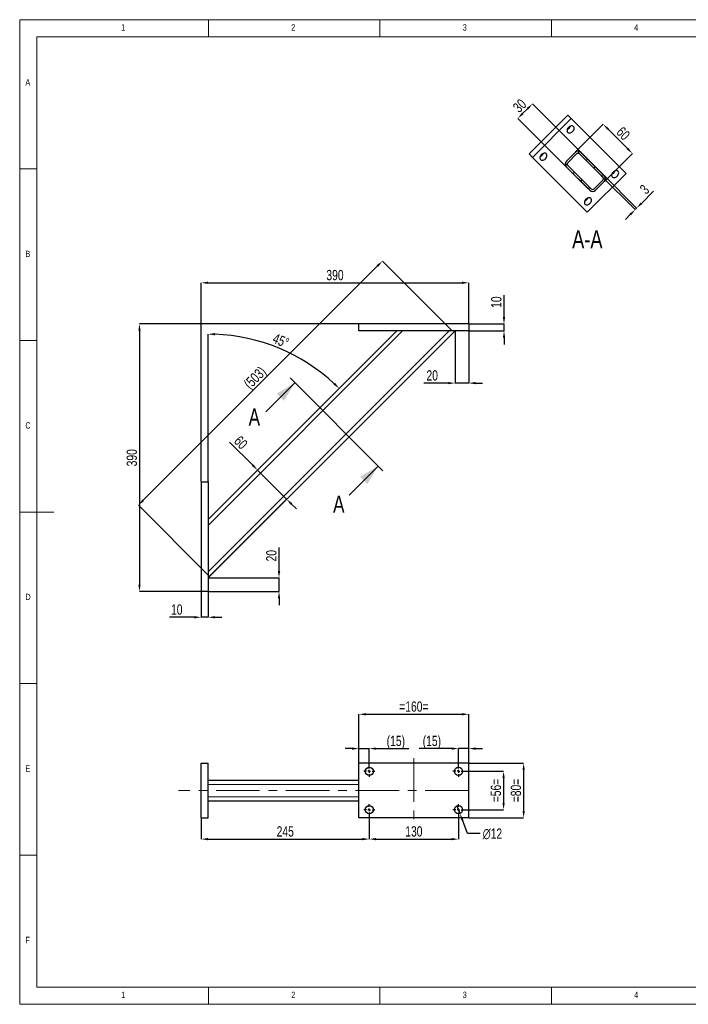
# Model space of a CAD drawing. Header units: millimetres. Extents: x 5 to 415, y 5 to 292.
# Tile 1 of 2: x 5 to 200, y 5 to 292. Entities that reach past the tile are written whole.
import ezdxf

# ---------------------------------------------------------------- set-up
doc = ezdxf.new("R2010")
doc.units = ezdxf.units.MM
doc.header["$PDSIZE"] = -1
doc.linetypes.add('CENTERX2', pattern=[20.32, 12.7, -2.54, 2.54, -2.54])
for name, color, linetype in [('COTES', 1, 'Continuous'), ('NOTES', 6, 'Continuous'), ('TRAIT-FINS', 9, 'Continuous'), ('TRAIT-MIXTES', 3, 'CENTERX2')]:
    doc.layers.add(name, color=color, linetype=linetype)
doc.layers.add('TRAIT-FORT', color=4, linetype='Continuous', lineweight=25)
doc.styles.add('SLDTEXTSTYLE0', font='TXT', dxfattribs={"width": 0.75})
doc.dimstyles.new('SLDDIMSTYLE0', dxfattribs={"dimtxt": 3, "dimasz": 2, "dimexe": 0, "dimexo": 0.0625, "dimgap": 0.75, "dimtad": 1, "dimlfac": 5, "dimrnd": 1e-09, "dimzin": 12, "dimdsep": 46, "dimtxsty": 'SLDTEXTSTYLE0', "dimsah": 1, "dimcen": 0.09, "dimadec": 0, "dimazin": 3, "dimtfac": 1, "dimtmove": 0, "dimatfit": 0, "dimfxl": 1, "dimfrac": 2, "dimtolj": 1, "dimtzin": 12, "dimarcsym": 0})
doc.dimstyles.new('SLDDIMSTYLE1', dxfattribs={"dimtxt": 3, "dimasz": 2, "dimexe": 0, "dimexo": 0.0625, "dimgap": 0.75, "dimtad": 1, "dimlfac": 5, "dimrnd": 1e-09, "dimzin": 12, "dimdsep": 46, "dimtxsty": 'SLDTEXTSTYLE0', "dimsah": 1, "dimcen": 0.09, "dimadec": 0, "dimazin": 3, "dimtfac": 1, "dimtofl": 0, "dimtmove": 0, "dimatfit": 3, "dimfxl": 1, "dimfrac": 2, "dimtolj": 1, "dimtzin": 12, "dimarcsym": 0})
doc.dimstyles.new('SLDDIMSTYLE2', dxfattribs={"dimtxt": 3, "dimasz": 2, "dimexe": 0, "dimexo": 0.0625, "dimgap": 0.75, "dimtad": 1, "dimdec": 0, "dimlfac": 5, "dimrnd": 1e-09, "dimzin": 12, "dimdsep": 46, "dimtxsty": 'SLDTEXTSTYLE0', "dimsah": 1, "dimcen": 0.09, "dimadec": 0, "dimazin": 3, "dimtfac": 1, "dimtdec": 0, "dimtofl": 0, "dimtmove": 0, "dimatfit": 3, "dimfxl": 1, "dimfrac": 2, "dimtolj": 1, "dimtzin": 12, "dimarcsym": 0})
doc.dimstyles.new('SLDDIMSTYLE3', dxfattribs={"dimtxt": 3, "dimasz": 2, "dimexe": 0, "dimexo": 0.0625, "dimgap": 0.75, "dimtad": 1, "dimdec": 4, "dimlfac": 5, "dimzin": 12, "dimdsep": 46, "dimtxsty": 'SLDTEXTSTYLE0', "dimsah": 1, "dimcen": 0.09, "dimazin": 3, "dimtfac": 1, "dimtofl": 0, "dimtmove": 0, "dimatfit": 3, "dimfxl": 1, "dimfrac": 2, "dimtolj": 1, "dimtzin": 12, "dimarcsym": 0})
doc.dimstyles.new('SLDDIMSTYLE4', dxfattribs={"dimtxt": 3, "dimasz": 2, "dimexe": 0, "dimexo": 0.0625, "dimgap": 0.75, "dimtad": 0, "dimtih": 1, "dimtoh": 1, "dimlfac": 5, "dimrnd": 1e-09, "dimzin": 12, "dimdsep": 46, "dimtxsty": 'SLDTEXTSTYLE0', "dimblk1": 'NONE', "dimsah": 1, "dimcen": 0, "dimadec": 0, "dimazin": 3, "dimtfac": 1, "dimtmove": 0, "dimatfit": 3, "dimldrblk": 'NONE', "dimfxl": 1, "dimfrac": 2, "dimtolj": 1, "dimtzin": 12, "dimarcsym": 0})

# ---------------------------------------------------------------- blocks, each defined once
blk = doc.blocks.new('_D')
at = {"layer": 'COTES', "color": 0, "lineweight": -2, "transparency": 16777216}
for p, q in [((57.92, 125.25), (57.92, 117.82)), ((59.92, 125.25), (59.92, 117.82)), ((55.92, 117.82), (48.72, 117.82)), ((59.92, 117.82), (57.92, 117.82)), ((61.92, 117.82), (63.92, 117.82))]:
    blk.add_line(p, q, dxfattribs=at)
at = {"layer": 'COTES', "color": 0, "transparency": 16777216}
for points in [[(55.92, 118.15), (55.92, 117.48), (57.92, 117.82)], [(61.92, 118.15), (61.92, 117.48), (59.92, 117.82)]]:
    blk.add_solid(points, dxfattribs=at)
at = {"layer": 'Defpoints', "color": 0, "transparency": 16777216}
for p in [(57.92, 125.31), (59.92, 125.31), (59.92, 117.82)]:
    blk.add_point(p, dxfattribs=at)
at = {"layer": 'COTES', "color": 0, "transparency": 16777216, "insert": (50.79, 121.57), "char_height": 3, "attachment_point": 2, "style": 'SLDTEXTSTYLE0'}
blk.add_mtext('\\A1;10', dxfattribs=at)
blk = doc.blocks.new('_D_1')
at = {"layer": 'COTES', "color": 0, "lineweight": -2, "transparency": 16777216}
for p, q in [((146.2, 205.31), (146.2, 211.73)), ((135.99, 203.31), (146.2, 203.31)), ((135.99, 201.31), (146.2, 201.31)), ((146.2, 201.31), (146.2, 203.31)), ((146.2, 199.31), (146.2, 197.31))]:
    blk.add_line(p, q, dxfattribs=at)
at = {"layer": 'COTES', "color": 0, "transparency": 16777216}
for points in [[(145.87, 205.31), (146.54, 205.31), (146.2, 203.31)], [(145.87, 199.31), (146.54, 199.31), (146.2, 201.31)]]:
    blk.add_solid(points, dxfattribs=at)
at = {"layer": 'Defpoints', "color": 0, "transparency": 16777216}
for p in [(135.92, 203.31), (135.92, 201.31), (146.2, 201.31)]:
    blk.add_point(p, dxfattribs=at)
at = {"layer": 'COTES', "color": 0, "transparency": 16777216, "insert": (142.45, 209.67), "char_height": 3, "attachment_point": 2, "rotation": 90, "style": 'SLDTEXTSTYLE0'}
blk.add_mtext('\\A1;10', dxfattribs=at)
blk = doc.blocks.new('_D_2')
at = {"layer": 'COTES', "color": 0, "lineweight": -2, "transparency": 16777216}
for p, q in [((57.92, 157.38), (57.92, 215.31)), ((59.92, 215.31), (133.92, 215.31)), ((135.92, 203.38), (135.92, 215.31))]:
    blk.add_line(p, q, dxfattribs=at)
at = {"layer": 'COTES', "color": 0, "transparency": 16777216}
for points in [[(59.92, 215.65), (59.92, 214.98), (57.92, 215.31)], [(133.92, 215.65), (133.92, 214.98), (135.92, 215.31)]]:
    blk.add_solid(points, dxfattribs=at)
at = {"layer": 'Defpoints', "color": 0, "transparency": 16777216}
for p in [(135.92, 215.31), (135.92, 203.31), (57.92, 157.31)]:
    blk.add_point(p, dxfattribs=at)
at = {"layer": 'COTES', "color": 0, "transparency": 16777216, "insert": (96.92, 219.06), "char_height": 3, "attachment_point": 2, "style": 'SLDTEXTSTYLE0'}
blk.add_mtext('\\A1;390', dxfattribs=at)
blk = doc.blocks.new('_D_3')
at = {"layer": 'COTES', "color": 0, "lineweight": -2, "transparency": 16777216}
for p, q in [((103.86, 203.31), (39.92, 203.31)), ((39.92, 201.31), (39.92, 127.31)), ((57.86, 125.31), (39.92, 125.31))]:
    blk.add_line(p, q, dxfattribs=at)
at = {"layer": 'COTES', "color": 0, "transparency": 16777216}
for points in [[(39.59, 201.31), (40.26, 201.31), (39.92, 203.31)], [(39.59, 127.31), (40.26, 127.31), (39.92, 125.31)]]:
    blk.add_solid(points, dxfattribs=at)
at = {"layer": 'Defpoints', "color": 0, "transparency": 16777216}
for p in [(103.92, 203.31), (39.92, 125.31), (57.92, 125.31)]:
    blk.add_point(p, dxfattribs=at)
at = {"layer": 'COTES', "color": 0, "transparency": 16777216, "insert": (36.17, 164.31), "char_height": 3, "attachment_point": 2, "rotation": 90, "style": 'SLDTEXTSTYLE0'}
blk.add_mtext('\\A1;390', dxfattribs=at)
blk = doc.blocks.new('_D_4')
at = {"layer": 'COTES', "color": 0, "lineweight": -2, "transparency": 16777216}
for p, q in [((131.03, 201.36), (110.74, 221.64)), ((109.33, 220.23), (41.01, 151.91)), ((59.88, 130.21), (39.59, 150.49))]:
    blk.add_line(p, q, dxfattribs=at)
at = {"layer": 'COTES', "color": 0, "transparency": 16777216}
for points in [[(109.09, 220.47), (109.57, 219.99), (110.74, 221.64)], [(40.77, 152.14), (41.24, 151.67), (39.59, 150.49)]]:
    blk.add_solid(points, dxfattribs=at)
at = {"layer": 'Defpoints', "color": 0, "transparency": 16777216}
for p in [(131.07, 201.31), (39.59, 150.49), (59.92, 130.16)]:
    blk.add_point(p, dxfattribs=at)
at = {"layer": 'COTES', "color": 0, "transparency": 16777216, "insert": (72.52, 188.72), "char_height": 3, "attachment_point": 2, "rotation": 45, "style": 'SLDTEXTSTYLE0'}
blk.add_mtext('\\A1;(503)', dxfattribs=at)
blk = doc.blocks.new('_D_5')
at = {"layer": 'COTES', "color": 0, "lineweight": -2, "transparency": 16777216}
blk.add_line((59.92, 157.38), (59.92, 200.35), dxfattribs=at)
blk.add_arc((59.92, 146.28), 54.07, 47.1195, 87.8805, dxfattribs=at)
at = {"layer": 'COTES', "color": 0, "transparency": 16777216}
for points in [[(61.92, 199.98), (61.93, 200.65), (59.92, 200.35)], [(96.95, 186.14), (96.48, 185.66), (98.16, 184.52)]]:
    blk.add_solid(points, dxfattribs=at)
at = {"layer": 'Defpoints', "color": 0, "transparency": 16777216}
for p in [(114.95, 201.31), (86.96, 193.11), (59.92, 157.31), (59.92, 146.28), (59.92, 125.31)]:
    blk.add_point(p, dxfattribs=at)
at = {"layer": 'COTES', "color": 0, "transparency": 16777216, "insert": (79.62, 200.71), "char_height": 3, "attachment_point": 1, "rotation": 337.5, "style": 'SLDTEXTSTYLE0'}
blk.add_mtext('\\A1;45°', dxfattribs=at)
blk = doc.blocks.new('_D_6')
at = {"layer": 'COTES', "color": 0, "lineweight": -2, "transparency": 16777216}
for p, q in [((131.92, 201.25), (131.92, 186.07)), ((135.92, 201.25), (135.92, 186.07)), ((129.92, 186.07), (122.83, 186.07)), ((135.92, 186.07), (131.92, 186.07)), ((137.92, 186.07), (139.92, 186.07))]:
    blk.add_line(p, q, dxfattribs=at)
at = {"layer": 'COTES', "color": 0, "transparency": 16777216}
for points in [[(129.92, 186.4), (129.92, 185.74), (131.92, 186.07)], [(137.92, 186.4), (137.92, 185.74), (135.92, 186.07)]]:
    blk.add_solid(points, dxfattribs=at)
at = {"layer": 'Defpoints', "color": 0, "transparency": 16777216}
for p in [(131.92, 201.31), (135.92, 201.31), (135.92, 186.07)]:
    blk.add_point(p, dxfattribs=at)
at = {"layer": 'COTES', "color": 0, "transparency": 16777216, "insert": (125.26, 189.82), "char_height": 3, "attachment_point": 2, "style": 'SLDTEXTSTYLE0'}
blk.add_mtext('\\A1;20', dxfattribs=at)
blk = doc.blocks.new('_D_7')
at = {"layer": 'COTES', "color": 0, "lineweight": -2, "transparency": 16777216}
for p, q in [((80.61, 131.31), (80.61, 138.19)), ((59.99, 129.31), (80.61, 129.31)), ((80.61, 125.31), (80.61, 129.31)), ((59.99, 125.31), (80.61, 125.31)), ((80.61, 123.31), (80.61, 121.31))]:
    blk.add_line(p, q, dxfattribs=at)
at = {"layer": 'COTES', "color": 0, "transparency": 16777216}
for points in [[(80.28, 131.31), (80.95, 131.31), (80.61, 129.31)], [(80.28, 123.31), (80.95, 123.31), (80.61, 125.31)]]:
    blk.add_solid(points, dxfattribs=at)
at = {"layer": 'Defpoints', "color": 0, "transparency": 16777216}
for p in [(59.92, 129.31), (59.92, 125.31), (80.61, 125.31)]:
    blk.add_point(p, dxfattribs=at)
at = {"layer": 'COTES', "color": 0, "transparency": 16777216, "insert": (76.86, 135.75), "char_height": 3, "attachment_point": 2, "rotation": 90, "style": 'SLDTEXTSTYLE0'}
blk.add_mtext('\\A1;20', dxfattribs=at)
blk = doc.blocks.new('_D_8')
at = {"layer": 'COTES', "color": 0, "lineweight": -2, "transparency": 16777216}
for p, q in [((72.93, 162.12), (66.16, 168.89)), ((59.97, 146.33), (74.35, 160.71)), ((82.83, 152.22), (74.35, 160.71)), ((59.97, 129.36), (82.83, 152.22)), ((84.25, 150.81), (85.66, 149.4))]:
    blk.add_line(p, q, dxfattribs=at)
at = {"layer": 'COTES', "color": 0, "transparency": 16777216}
for points in [[(73.17, 162.36), (72.7, 161.89), (74.35, 160.71)], [(84.48, 151.05), (84.01, 150.57), (82.83, 152.22)]]:
    blk.add_solid(points, dxfattribs=at)
at = {"layer": 'Defpoints', "color": 0, "transparency": 16777216}
for p in [(82.83, 152.22), (59.92, 146.28), (59.92, 129.31)]:
    blk.add_point(p, dxfattribs=at)
at = {"layer": 'COTES', "color": 0, "transparency": 16777216, "insert": (70.54, 169.82), "char_height": 3, "attachment_point": 2, "rotation": 315, "style": 'SLDTEXTSTYLE0'}
blk.add_mtext('\\A1;60', dxfattribs=at)
blk = doc.blocks.new('_D_18')
at = {"layer": 'COTES', "color": 0, "lineweight": -2, "transparency": 16777216}
for p, q in [((57.92, 59.26), (57.92, 53.15)), ((106.92, 60.06), (106.92, 53.15)), ((59.92, 53.15), (104.92, 53.15))]:
    blk.add_line(p, q, dxfattribs=at)
at = {"layer": 'COTES', "color": 0, "transparency": 16777216}
for points in [[(59.92, 53.48), (59.92, 52.81), (57.92, 53.15)], [(104.92, 53.48), (104.92, 52.81), (106.92, 53.15)]]:
    blk.add_solid(points, dxfattribs=at)
at = {"layer": 'Defpoints', "color": 0, "transparency": 16777216}
for p in [(57.92, 59.32), (106.92, 60.12), (106.92, 53.15)]:
    blk.add_point(p, dxfattribs=at)
at = {"layer": 'COTES', "color": 0, "transparency": 16777216, "insert": (82.42, 56.9), "char_height": 3, "attachment_point": 2, "style": 'SLDTEXTSTYLE0'}
blk.add_mtext('\\A1;245', dxfattribs=at)
blk = doc.blocks.new('_D_19')
at = {"layer": 'COTES', "color": 0, "lineweight": -2, "transparency": 16777216}
for p, q in [((106.92, 60.06), (106.92, 53.15)), ((132.92, 60.06), (132.92, 53.15)), ((108.92, 53.15), (130.92, 53.15))]:
    blk.add_line(p, q, dxfattribs=at)
at = {"layer": 'COTES', "color": 0, "transparency": 16777216}
for points in [[(108.92, 53.48), (108.92, 52.81), (106.92, 53.15)], [(130.92, 53.48), (130.92, 52.81), (132.92, 53.15)]]:
    blk.add_solid(points, dxfattribs=at)
at = {"layer": 'Defpoints', "color": 0, "transparency": 16777216}
for p in [(106.92, 60.12), (132.92, 60.12), (132.92, 53.15)]:
    blk.add_point(p, dxfattribs=at)
at = {"layer": 'COTES', "color": 0, "transparency": 16777216, "insert": (119.92, 56.9), "char_height": 3, "attachment_point": 2, "style": 'SLDTEXTSTYLE0'}
blk.add_mtext('\\A1;130', dxfattribs=at)
blk = doc.blocks.new('_D_20')
at = {"layer": 'COTES', "color": 0, "lineweight": -2, "transparency": 16777216}
for p, q in [((103.92, 75.38), (103.92, 89.54)), ((105.92, 89.54), (133.92, 89.54)), ((135.92, 75.38), (135.92, 89.54))]:
    blk.add_line(p, q, dxfattribs=at)
at = {"layer": 'COTES', "color": 0, "transparency": 16777216}
for points in [[(105.92, 89.88), (105.92, 89.21), (103.92, 89.54)], [(133.92, 89.88), (133.92, 89.21), (135.92, 89.54)]]:
    blk.add_solid(points, dxfattribs=at)
at = {"layer": 'Defpoints', "color": 0, "transparency": 16777216}
for p in [(135.92, 89.54), (103.92, 75.32), (135.92, 75.32)]:
    blk.add_point(p, dxfattribs=at)
at = {"layer": 'COTES', "color": 0, "transparency": 16777216, "insert": (119.92, 93.29), "char_height": 3, "attachment_point": 2, "style": 'SLDTEXTSTYLE0'}
blk.add_mtext('\\A1;=160=', dxfattribs=at)
blk = doc.blocks.new('_D_21')
at = {"layer": 'COTES', "color": 0, "lineweight": -2, "transparency": 16777216}
for p, q in [((134.59, 72.92), (146.07, 72.92)), ((146.07, 70.92), (146.07, 63.72)), ((134.59, 61.72), (146.07, 61.72))]:
    blk.add_line(p, q, dxfattribs=at)
at = {"layer": 'COTES', "color": 0, "transparency": 16777216}
for points in [[(145.74, 70.92), (146.41, 70.92), (146.07, 72.92)], [(145.74, 63.72), (146.41, 63.72), (146.07, 61.72)]]:
    blk.add_solid(points, dxfattribs=at)
at = {"layer": 'Defpoints', "color": 0, "transparency": 16777216}
for p in [(134.52, 72.92), (134.52, 61.72), (146.07, 61.72)]:
    blk.add_point(p, dxfattribs=at)
at = {"layer": 'COTES', "color": 0, "transparency": 16777216, "insert": (142.32, 67.32), "char_height": 3, "attachment_point": 2, "rotation": 90, "style": 'SLDTEXTSTYLE0'}
blk.add_mtext('\\A1;=56=', dxfattribs=at)
blk = doc.blocks.new('_D_22')
at = {"layer": 'COTES', "color": 0, "lineweight": -2, "transparency": 16777216}
for p, q in [((135.99, 75.32), (151.92, 75.32)), ((151.92, 73.32), (151.92, 61.32)), ((135.99, 59.32), (151.92, 59.32))]:
    blk.add_line(p, q, dxfattribs=at)
at = {"layer": 'COTES', "color": 0, "transparency": 16777216}
for points in [[(151.59, 73.32), (152.26, 73.32), (151.92, 75.32)], [(151.59, 61.32), (152.26, 61.32), (151.92, 59.32)]]:
    blk.add_solid(points, dxfattribs=at)
at = {"layer": 'Defpoints', "color": 0, "transparency": 16777216}
for p in [(135.92, 75.32), (135.92, 59.32), (151.92, 59.32)]:
    blk.add_point(p, dxfattribs=at)
at = {"layer": 'COTES', "color": 0, "transparency": 16777216, "insert": (148.17, 67.32), "char_height": 3, "attachment_point": 2, "rotation": 90, "style": 'SLDTEXTSTYLE0'}
blk.add_mtext('\\A1;=80=', dxfattribs=at)
blk = doc.blocks.new('_D_23')
at = {"layer": 'COTES', "color": 0, "lineweight": -2, "transparency": 16777216}
for p, q in [((132.49, 62.84), (133.35, 60.6)), ((135.6, 54.75), (134.07, 58.73)), ((139.23, 54.75), (135.6, 54.75))]:
    blk.add_line(p, q, dxfattribs=at)
at = {"layer": 'COTES', "color": 0, "transparency": 16777216}
blk.add_solid([(134.38, 58.85), (133.76, 58.61), (133.35, 60.6)], dxfattribs=at)
at = {"layer": 'Defpoints', "color": 0, "transparency": 16777216}
for p in [(132.49, 62.84), (133.35, 60.6)]:
    blk.add_point(p, dxfattribs=at)
at = {"layer": 'COTES', "color": 0, "transparency": 16777216, "insert": (139.98, 56.25), "char_height": 3, "attachment_point": 1, "style": 'SLDTEXTSTYLE0'}
blk.add_mtext('\\A1;∅12', dxfattribs=at)
blk = doc.blocks.new('_None')
blk = doc.blocks.new('_D_24')
at = {"layer": 'COTES', "color": 0, "lineweight": -2, "transparency": 16777216}
for p, q in [((130.92, 79.54), (121.42, 79.54)), ((132.92, 74.58), (132.92, 79.54)), ((135.92, 79.54), (132.92, 79.54)), ((135.92, 75.38), (135.92, 79.54)), ((137.92, 79.54), (139.92, 79.54))]:
    blk.add_line(p, q, dxfattribs=at)
at = {"layer": 'COTES', "color": 0, "transparency": 16777216}
for points in [[(130.92, 79.87), (130.92, 79.2), (132.92, 79.54)], [(137.92, 79.87), (137.92, 79.2), (135.92, 79.54)]]:
    blk.add_solid(points, dxfattribs=at)
at = {"layer": 'Defpoints', "color": 0, "transparency": 16777216}
for p in [(135.92, 79.54), (135.92, 75.32), (132.92, 74.52)]:
    blk.add_point(p, dxfattribs=at)
at = {"layer": 'COTES', "color": 0, "transparency": 16777216, "insert": (125.17, 83.29), "char_height": 3, "attachment_point": 2, "style": 'SLDTEXTSTYLE0'}
blk.add_mtext('\\A1;(15)', dxfattribs=at)
blk = doc.blocks.new('_D_25')
at = {"layer": 'COTES', "color": 0, "lineweight": -2, "transparency": 16777216}
for p, q in [((101.92, 79.54), (99.92, 79.54)), ((103.92, 75.38), (103.92, 79.54)), ((103.92, 79.54), (106.92, 79.54)), ((106.92, 74.58), (106.92, 79.54)), ((108.92, 79.54), (118.42, 79.54))]:
    blk.add_line(p, q, dxfattribs=at)
at = {"layer": 'COTES', "color": 0, "transparency": 16777216}
for points in [[(101.92, 79.87), (101.92, 79.2), (103.92, 79.54)], [(108.92, 79.87), (108.92, 79.2), (106.92, 79.54)]]:
    blk.add_solid(points, dxfattribs=at)
at = {"layer": 'Defpoints', "color": 0, "transparency": 16777216}
for p in [(103.92, 79.54), (103.92, 75.32), (106.92, 74.52)]:
    blk.add_point(p, dxfattribs=at)
at = {"layer": 'COTES', "color": 0, "transparency": 16777216, "insert": (114.67, 83.29), "char_height": 3, "attachment_point": 2, "style": 'SLDTEXTSTYLE0'}
blk.add_mtext('\\A1;(15)', dxfattribs=at)
blk = doc.blocks.new('SW_CENTERMARKSYMBOL_4')
at = {"layer": 'TRAIT-MIXTES', "color": 0}
for p, q in [((-0.8, 0), (-1.6, 0)), ((0, 0), (-0.4, 0)), ((0, 0.8), (0, 1.6)), ((0, 0), (0, 0.4)), ((0, 0), (0, -0.4)), ((0, 0), (0.4, 0)), ((0.8, 0), (1.6, 0)), ((0, -0.8), (0, -1.6))]:
    blk.add_line(p, q, dxfattribs=at)
blk = doc.blocks.new('SW_CENTERMARKSYMBOL_5')
at = {"layer": 'TRAIT-MIXTES', "color": 0}
for p, q in [((-0.8, 0), (-1.6, 0)), ((0, 0), (-0.4, 0)), ((0, 0.8), (0, 1.6)), ((0, 0), (0, 0.4)), ((0, 0), (0, -0.4)), ((0, 0), (0.4, 0)), ((0.8, 0), (1.6, 0)), ((0, -0.8), (0, -1.6))]:
    blk.add_line(p, q, dxfattribs=at)
blk = doc.blocks.new('SW_CENTERMARKSYMBOL_6')
at = {"layer": 'TRAIT-MIXTES', "color": 0}
for p, q in [((-0.8, 0), (-1.6, 0)), ((0, 0), (-0.4, 0)), ((0, 0.8), (0, 1.6)), ((0, 0), (0, 0.4)), ((0, 0), (0, -0.4)), ((0, 0), (0.4, 0)), ((0.8, 0), (1.6, 0)), ((0, -0.8), (0, -1.6))]:
    blk.add_line(p, q, dxfattribs=at)
blk = doc.blocks.new('SW_CENTERMARKSYMBOL_7')
at = {"layer": 'TRAIT-MIXTES', "color": 0}
for p, q in [((-0.8, 0), (-1.6, 0)), ((0, 0), (-0.4, 0)), ((0, 0.8), (0, 1.6)), ((0, 0), (0, 0.4)), ((0, 0), (0, -0.4)), ((0, 0), (0.4, 0)), ((0.8, 0), (1.6, 0)), ((0, -0.8), (0, -1.6))]:
    blk.add_line(p, q, dxfattribs=at)
blk = doc.blocks.new('_D_26')
at = {"layer": 'COTES', "color": 0, "lineweight": -2, "transparency": 16777216}
for p, q in [((174.88, 247.04), (154.46, 267.46)), ((153.04, 266.05), (151.63, 264.63)), ((170.64, 242.8), (150.22, 263.22))]:
    blk.add_line(p, q, dxfattribs=at)
at = {"layer": 'COTES', "color": 0, "transparency": 16777216}
for points in [[(152.81, 266.28), (153.28, 265.81), (154.46, 267.46)], [(151.39, 264.87), (151.87, 264.4), (150.22, 263.22)]]:
    blk.add_solid(points, dxfattribs=at)
at = {"layer": 'Defpoints', "color": 0, "transparency": 16777216}
for p in [(150.22, 263.22), (174.92, 247), (170.68, 242.76)]:
    blk.add_point(p, dxfattribs=at)
at = {"layer": 'COTES', "color": 0, "transparency": 16777216, "insert": (149.69, 267.99), "char_height": 3, "attachment_point": 2, "rotation": 45, "style": 'SLDTEXTSTYLE0'}
blk.add_mtext('\\A1;30', dxfattribs=at)
blk = doc.blocks.new('_D_27')
at = {"layer": 'COTES', "color": 0, "lineweight": -2, "transparency": 16777216}
for p, q in [((175.08, 246.84), (184.86, 237.06)), ((174.66, 246.41), (184.44, 236.63)), ((186.28, 238.47), (189.81, 242.01)), ((184.44, 236.63), (184.86, 237.06)), ((183.02, 235.22), (181.61, 233.8))]:
    blk.add_line(p, q, dxfattribs=at)
at = {"layer": 'COTES', "color": 0, "transparency": 16777216}
for points in [[(186.04, 238.71), (186.51, 238.24), (184.86, 237.06)], [(182.79, 235.45), (183.26, 234.98), (184.44, 236.63)]]:
    blk.add_solid(points, dxfattribs=at)
at = {"layer": 'Defpoints', "color": 0, "transparency": 16777216}
for p in [(175.04, 246.88), (174.61, 246.46), (184.86, 237.06)]:
    blk.add_point(p, dxfattribs=at)
at = {"layer": 'COTES', "color": 0, "transparency": 16777216, "insert": (186.1, 243.6), "char_height": 3, "attachment_point": 2, "rotation": 45, "style": 'SLDTEXTSTYLE0'}
blk.add_mtext('\\A1;3', dxfattribs=at)
blk = doc.blocks.new('_D_28')
at = {"layer": 'COTES', "color": 0, "lineweight": -2, "transparency": 16777216}
for p, q in [((166.97, 253.34), (175.13, 261.5)), ((176.55, 260.08), (182.2, 254.42)), ((175.46, 244.85), (183.62, 253.01))]:
    blk.add_line(p, q, dxfattribs=at)
at = {"layer": 'COTES', "color": 0, "transparency": 16777216}
for points in [[(176.78, 260.32), (176.31, 259.85), (175.13, 261.5)], [(182.44, 254.66), (181.97, 254.19), (183.62, 253.01)]]:
    blk.add_solid(points, dxfattribs=at)
at = {"layer": 'Defpoints', "color": 0, "transparency": 16777216}
for p in [(166.93, 253.29), (183.62, 253.01), (175.42, 244.81)]:
    blk.add_point(p, dxfattribs=at)
at = {"layer": 'COTES', "color": 0, "transparency": 16777216, "insert": (182.03, 259.9), "char_height": 3, "attachment_point": 2, "rotation": 315, "style": 'SLDTEXTSTYLE0'}
blk.add_mtext('\\A1;60', dxfattribs=at)

msp = doc.modelspace()

# ---------------------------------------------------------------- hatches: boundary and pattern name
at = {"layer": 'TRAIT-FINS'}
h = msp.add_hatch(dxfattribs=at)
h.set_pattern_fill('ANSI31', color=256, angle=3e-322, style=0)
edge = h.paths.add_edge_path(flags=0)
edge.add_arc((174.567298, 245.655417), 1.2, 315, 405)
edge.add_line((175.415826, 246.503945), (168.627601, 253.29217))
edge.add_arc((167.779073, 252.443642), 1.2, 45, 135)
edge.add_line((166.930544, 253.29217), (164.38496, 250.746586))
edge.add_arc((165.233488, 249.898058), 1.2, 135, 225)
edge.add_line((164.38496, 249.04953), (171.173185, 242.261304))
edge.add_arc((172.021713, 243.109833), 1.2, 225, 315)
edge.add_line((172.870241, 242.261304), (175.415826, 244.806889))
edge = h.paths.add_edge_path(flags=0)
edge.add_arc((167.779073, 252.443642), 0.6, 45, 135, ccw=False)
edge.add_line((168.203337, 252.867906), (174.991562, 246.079681))
edge.add_arc((174.567298, 245.655417), 0.6, -45, 45, ccw=False)
edge.add_line((174.991562, 245.231153), (172.445977, 242.685569))
edge.add_arc((172.021713, 243.109833), 0.6, 225, 315, ccw=False)
edge.add_line((171.597449, 242.685569), (164.809224, 249.473794))
edge.add_arc((165.233488, 249.898058), 0.6, 135, 225, ccw=False)
edge.add_line((164.809224, 250.322322), (167.354808, 252.867906))

# ---------------------------------------------------------------- linework, layer by layer
at = {"lineweight": 18}
for p, q in [((415, 292), (5, 292)), ((5, 292), (5, 5)), ((60, 287), (60, 292)), ((110, 292), (110, 287)), ((160, 287), (160, 292)), ((410, 287), (10, 287)), ((10, 287), (10, 10)), ((10, 248.5), (5, 248.5)), ((5, 198.5), (10, 198.5)), ((5, 148.5), (15, 148.5)), ((5, 98.5), (10, 98.5)), ((10, 48.5), (5, 48.5)), ((10, 10), (410, 10)), ((60, 5), (60, 10)), ((110, 10), (110, 5)), ((160, 5), (160, 10)), ((5, 5), (415, 5))]:
    msp.add_line(p, q, dxfattribs=at)
at = {"lineweight": 35}
for p, q in [((83.811633, 187.599886), (110.920004, 160.491516)), ((76.740565, 177.700391), (85.225847, 186.185673)), ((101.020509, 153.420448), (109.50579, 161.905729))]:
    msp.add_line(p, q, dxfattribs=at)
for points in [[(85.225847, 186.185673), (79.922546, 183.003692), (82.043866, 180.882372)], [(109.50579, 161.905729), (104.20249, 158.723749), (106.32381, 156.602428)]]:
    msp.add_solid(points, dxfattribs=at)
at = {"layer": 'TRAIT-FINS', "lineweight": 18}
for p, q in [((59.923119, 144.587687), (116.649615, 201.314183)), ((59.923119, 131.011239), (130.226063, 201.314183)), ((59.923119, 69.118865), (103.92312, 69.118865)), ((59.923119, 65.518865), (103.92312, 65.518865))]:
    msp.add_line(p, q, dxfattribs=at)
at = {"layer": 'TRAIT-FORT', "lineweight": 25}
for p, q in [((164.799888, 264.190951), (153.486179, 252.877242)), ((165.799888, 263.190951), (164.799888, 264.190951)), ((165.799888, 263.190951), (154.486179, 251.877242)), ((181.799888, 247.190951), (165.799888, 263.190951)), ((154.486179, 251.877242), (153.486179, 252.877242)), ((166.930544, 253.29217), (164.38496, 250.746586)), ((167.354808, 252.867906), (164.809224, 250.322322)), ((174.991562, 246.079681), (168.203337, 252.867906)), ((175.415826, 246.503945), (168.627601, 253.29217)), ((170.486179, 235.877242), (154.486179, 251.877242)), ((164.38496, 249.04953), (171.173185, 242.261304)), ((164.809224, 249.473794), (171.597449, 242.685569)), ((181.799888, 247.190951), (170.486179, 235.877242)), ((172.445977, 242.685569), (174.991562, 245.231153)), ((172.870241, 242.261304), (175.415826, 244.806889)), ((59.923119, 146.284745), (114.952558, 201.314183)), ((59.923119, 129.314182), (131.92312, 201.314183)), ((103.92312, 201.314183), (103.92312, 203.314183)), ((135.923117, 203.314183), (103.92312, 203.314183)), ((135.923117, 201.314183), (103.92312, 201.314183)), ((135.923117, 203.314183), (135.923117, 201.314183)), ((57.92312, 157.314182), (57.92312, 125.314185)), ((57.92312, 157.314182), (59.923119, 157.314182)), ((59.923119, 157.314182), (59.923119, 125.314185)), ((59.923119, 125.314185), (57.92312, 125.314185)), ((57.92312, 75.318865), (59.923119, 75.318865)), ((57.92312, 59.318865), (57.92312, 75.318865)), ((59.923119, 59.318865), (59.923119, 75.318865)), ((103.92312, 59.318865), (103.92312, 75.318865)), ((135.923117, 75.318865), (103.92312, 75.318865)), ((135.923117, 59.318865), (135.923117, 75.318865)), ((59.923119, 70.318865), (103.92312, 70.318865)), ((59.923119, 64.318865), (103.92312, 64.318865)), ((57.92312, 59.318865), (59.923119, 59.318865)), ((135.923117, 59.318865), (103.92312, 59.318865))]:
    msp.add_line(p, q, dxfattribs=at)
at = {"layer": 'TRAIT-FORT', "lineweight": 25, "flags": 128}
for points in [[(166.202832, 259.393895), (166.382342, 259.605752), (166.51983, 259.838534), (166.607882, 260.079691), (166.641751, 260.316224), (166.619612, 260.535379), (166.542658, 260.725343), (166.415037, 260.875874), (166.243631, 260.978858), (166.037678, 261.028742), (165.808284, 261.022837), (165.567813, 260.961461), (165.32923, 260.847924), (165.105397, 260.688346), (164.90838, 260.49133), (164.748802, 260.267496), (164.635265, 260.028913), (164.57389, 259.788443), (164.567985, 259.559048), (164.617869, 259.353096), (164.720852, 259.181689), (164.871383, 259.054069), (165.061347, 258.977115), (165.280503, 258.954975), (165.517035, 258.988845), (165.758192, 259.076896), (165.990974, 259.214384), (166.202832, 259.393895)], [(158.283236, 251.474299), (158.462747, 251.686156), (158.600234, 251.918938), (158.688286, 252.160095), (158.722155, 252.396628), (158.700016, 252.615783), (158.623062, 252.805747), (158.495441, 252.956278), (158.324035, 253.059262), (158.118082, 253.109146), (157.888688, 253.103241), (157.648217, 253.041865), (157.409634, 252.928328), (157.185801, 252.76875), (156.988784, 252.571734), (156.829206, 252.347901), (156.715669, 252.109318), (156.654294, 251.868847), (156.648389, 251.639452), (156.698273, 251.4335), (156.801256, 251.262093), (156.951787, 251.134473), (157.141751, 251.057519), (157.360907, 251.035379), (157.597439, 251.069249), (157.838596, 251.1573), (158.071378, 251.294788), (158.283236, 251.474299)], [(179.202832, 246.393895), (179.382342, 246.605752), (179.51983, 246.838534), (179.607882, 247.079691), (179.641751, 247.316224), (179.619612, 247.535379), (179.542658, 247.725343), (179.415037, 247.875874), (179.243631, 247.978858), (179.037678, 248.028742), (178.808284, 248.022837), (178.567813, 247.961461), (178.32923, 247.847924), (178.105397, 247.688346), (177.90838, 247.49133), (177.748802, 247.267496), (177.635265, 247.028913), (177.57389, 246.788443), (177.567985, 246.559048), (177.617869, 246.353096), (177.720852, 246.181689), (177.871383, 246.054069), (178.061347, 245.977115), (178.280503, 245.954975), (178.517035, 245.988845), (178.758192, 246.076896), (178.990974, 246.214384), (179.202832, 246.393895)], [(171.283236, 238.474299), (171.462747, 238.686156), (171.600234, 238.918938), (171.688286, 239.160095), (171.722155, 239.396628), (171.700016, 239.615783), (171.623062, 239.805747), (171.495441, 239.956278), (171.324035, 240.059262), (171.118082, 240.109146), (170.888688, 240.103241), (170.648217, 240.041865), (170.409634, 239.928328), (170.185801, 239.76875), (169.988784, 239.571734), (169.829206, 239.347901), (169.715669, 239.109318), (169.654294, 238.868847), (169.648389, 238.639452), (169.698273, 238.4335), (169.801256, 238.262093), (169.951787, 238.134473), (170.141751, 238.057519), (170.360907, 238.035379), (170.597439, 238.069249), (170.838596, 238.1573), (171.071378, 238.294788), (171.283236, 238.474299)]]:
    msp.add_lwpolyline(points, dxfattribs=at)
at = {"layer": 'TRAIT-FORT', "lineweight": 25}
for centre in [(106.92312, 72.918865), (132.92312, 72.918865), (106.92312, 61.718865), (132.92312, 61.718865)]:
    msp.add_circle(centre, 1.2, dxfattribs=at)
for centre, radius, start, end in [((164.074577, 261.52215), 1.598317, 290.47975795, 339.52024205), ((156.154981, 253.602554), 1.598317, 290.47975795, 339.52024205), ((167.779073, 252.443642), 1.2, 45, 135), ((167.779073, 252.443642), 0.6, 45, 135), ((165.233488, 249.898058), 1.2, 135, 225), ((165.233488, 249.898058), 0.6, 135, 225), ((177.074577, 248.52215), 1.598317, 290.47975795, 339.52024205), ((174.567298, 245.655417), 0.6, 315, 45), ((174.567298, 245.655417), 1.2, 315, 45), ((172.021713, 243.109833), 1.2, 225, 315), ((172.021713, 243.109833), 0.6, 225, 315), ((169.154981, 240.602554), 1.598317, 290.47975795, 339.52024205)]:
    msp.add_arc(centre, radius, start, end, dxfattribs=at)
at = {"layer": 'TRAIT-MIXTES', "lineweight": 18}
for p, q in [((119.92312, 76.70254), (119.92312, 58.219167)), ((135.92312, 67.318865), (51.257375, 67.318865))]:
    msp.add_line(p, q, dxfattribs=at)

# ---------------------------------------------------------------- block references
at = {"layer": 'TRAIT-MIXTES'}
for name, p in [('SW_CENTERMARKSYMBOL_7', (106.92312, 72.918865)), ('SW_CENTERMARKSYMBOL_5', (132.92312, 72.918865)), ('SW_CENTERMARKSYMBOL_6', (106.92312, 61.718865)), ('SW_CENTERMARKSYMBOL_4', (132.92312, 61.718865))]:
    msp.add_blockref(name, p, dxfattribs=at)

# ---------------------------------------------------------------- texts
at = {"char_height": 5, "attachment_point": 1, "style": 'SLDTEXTSTYLE0'}
for insert in [(71.744381, 178.676115), (96.360519, 153.287338)]:
    msp.add_mtext('A', dxfattribs=dict(at, insert=insert))
at = {"layer": 'NOTES', "style": 'SLDTEXTSTYLE0'}
for s, insert, char_height, attachment_point in [('1', (34.583333, 290.668024), 1.852083, 1), ('2', (84.166667, 290.668024), 1.852083, 1), ('3', (134.166667, 290.668024), 1.852083, 1), ('4', (184.166667, 290.668024), 1.852083, 1), ('A', (6.666667, 274.66802), 1.852083, 1), ('A-A', (170.494859, 230.647785), 5.2916667, 2), ('B', (6.666667, 224.66802), 1.852083, 1), ('C', (6.666667, 174.66802), 1.852083, 1), ('D', (6.666667, 124.66802), 1.852083, 1), ('E', (6.666667, 74.66802), 1.852083, 1), ('F', (6.666667, 24.66802), 1.852083, 1), ('1', (34.583333, 8.668024), 1.852083, 1), ('2', (84.166667, 8.668024), 1.852083, 1), ('3', (134.166667, 8.668024), 1.852083, 1), ('4', (184.166667, 8.668024), 1.852083, 1)]:
    msp.add_mtext(s, dxfattribs=dict(at, insert=insert, char_height=char_height, attachment_point=attachment_point))

# ---------------------------------------------------------------- dimensions: what is measured, and where the dimension line sits
at = {"layer": 'COTES'}
for base, p1, p2, angle, dimstyle, picture, middle in [((150.215925, 263.218565), (174.922104, 246.997667), (170.679463, 242.755026), 45, 'SLDDIMSTYLE0', '_D_26', (152.337245, 265.339885)), ((183.618886, 253.009949), (166.930544, 253.29217), (175.415826, 244.806889), 315, 'SLDDIMSTYLE1', '_D_28', (179.376245, 257.25259)), ((184.862929, 237.056842), (174.612303, 246.45894), (175.036567, 246.883204), 45, 'SLDDIMSTYLE0', '_D_27', (188.752016, 240.945929)), ((146.20485, 201.314183), (135.92312, 203.314183), (135.92312, 201.314183), 90, 'SLDDIMSTYLE0', '_D_1', (146.20485, 209.66885)), ((39.92312, 125.314183), (103.92312, 203.314183), (57.92312, 125.314183), 90, 'SLDDIMSTYLE1', '_D_3', (39.92312, 164.314183)), ((82.833164, 152.224227), (59.92312, 146.284745), (59.92312, 129.314183), 315, 'SLDDIMSTYLE0', '_D_8', (67.887729, 167.169663)), ((80.614332, 125.314183), (59.92312, 129.314183), (59.92312, 125.314183), 90, 'SLDDIMSTYLE0', '_D_7', (80.614332, 135.751683))]:
    dim = msp.add_linear_dim(base=base, p1=p1, p2=p2, angle=angle, dimstyle=dimstyle, dxfattribs=at)
    dim.commit()
    dim.dimension.update_dxf_attribs({"geometry": picture, "text_midpoint": middle, "dimtype": 160})
for base, p1, p2, angle, text, dimstyle, picture, middle in [((39.592875, 150.492955), (131.074591, 201.314183), (59.92312, 130.162711), 45, '(<>)', 'SLDDIMSTYLE2', '_D_4', (75.168611, 186.068691)), ((151.92312, 59.318865), (135.92312, 75.318865), (135.92312, 59.318865), 90, '=<>=', 'SLDDIMSTYLE1', '_D_22', (151.92312, 67.318865)), ((146.074919, 61.718865), (134.52312, 72.918865), (134.52312, 61.718865), 90, '=<>=', 'SLDDIMSTYLE1', '_D_21', (146.074919, 67.318865))]:
    dim = msp.add_linear_dim(base=base, p1=p1, p2=p2, angle=angle, text=text, dimstyle=dimstyle, dxfattribs=at)
    dim.commit()
    dim.dimension.update_dxf_attribs({"geometry": picture, "text_midpoint": middle, "dimtype": 160})
for base, p1, p2, dimstyle, picture, middle in [((135.92312, 215.314183), (57.92312, 157.314183), (135.92312, 203.314183), 'SLDDIMSTYLE1', '_D_2', (96.92312, 215.314183)), ((135.92312, 186.068691), (131.92312, 201.314183), (135.92312, 201.314183), 'SLDDIMSTYLE0', '_D_6', (125.262713, 186.068691)), ((59.92312, 117.816435), (57.92312, 125.314183), (59.92312, 125.314183), 'SLDDIMSTYLE0', '_D', (50.786594, 117.816435)), ((106.92312, 53.147839), (57.92312, 59.318865), (106.92312, 60.118865), 'SLDDIMSTYLE1', '_D_18', (82.42312, 53.147839)), ((132.92312, 53.147839), (106.92312, 60.118865), (132.92312, 60.118865), 'SLDDIMSTYLE1', '_D_19', (119.92312, 53.147839))]:
    dim = msp.add_linear_dim(base=base, p1=p1, p2=p2, dimstyle=dimstyle, dxfattribs=at)
    dim.commit()
    dim.dimension.update_dxf_attribs({"geometry": picture, "text_midpoint": middle, "dimtype": 160})
dim = msp.add_angular_dim_2l(base=(86.957491, 193.109651), line1=((59.92312, 157.314183), (59.92312, 125.314183)), line2=((59.92312, 146.284745), (114.952557, 201.314183)), dimstyle='SLDDIMSTYLE3', dxfattribs=at)
dim.commit()
dim.dimension.update_dxf_attribs({"geometry": '_D_5', "text_midpoint": (80.614332, 196.237751), "dimtype": 162})
for base, p1, p2, text, dimstyle, picture, middle in [((135.92312, 89.542545), (103.92312, 75.318865), (135.92312, 75.318865), '=<>=', 'SLDDIMSTYLE1', '_D_20', (119.92312, 89.542545)), ((103.92312, 79.537637), (106.92312, 74.518865), (103.92312, 75.318865), '(<>)', 'SLDDIMSTYLE0', '_D_25', (114.67312, 79.537637)), ((135.92312, 79.537637), (132.92312, 74.518865), (135.92312, 75.318865), '(<>)', 'SLDDIMSTYLE0', '_D_24', (125.17312, 79.537637))]:
    dim = msp.add_linear_dim(base=base, p1=p1, p2=p2, text=text, dimstyle=dimstyle, dxfattribs=at)
    dim.commit()
    dim.dimension.update_dxf_attribs({"geometry": picture, "text_midpoint": middle, "dimtype": 160})
dim = msp.add_diameter_dim_2p(p1=(132.492214, 62.838829), p2=(133.354025, 60.5989), dimstyle='SLDDIMSTYLE4', dxfattribs=at)
dim.commit()
dim.dimension.update_dxf_attribs({"geometry": '_D_23', "text_midpoint": (142.609156, 54.75055), "dimtype": 163})

doc.saveas('drawing.dxf')
